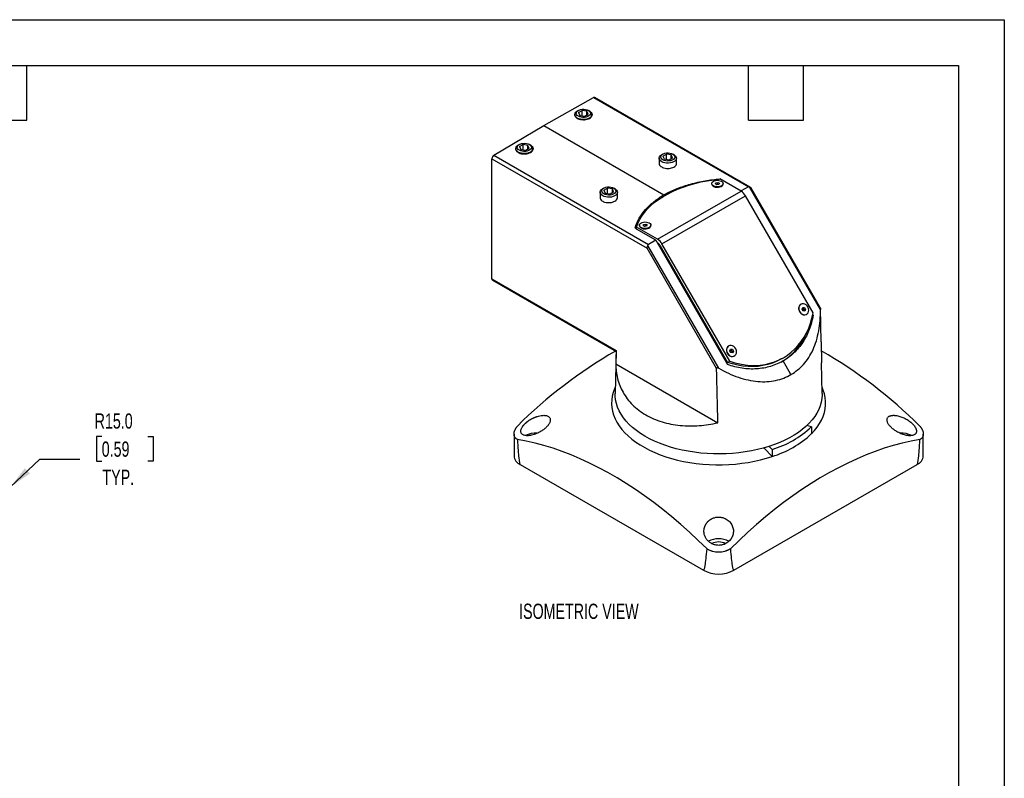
# Model space of a CAD drawing. Header units: millimetres. Extents: x 0 to 1397, y 0 to 1080.
# Tile 4 of 4: x 713 to 1397, y 552 to 1080. Entities that reach past the tile are written whole.
import ezdxf

# ---------------------------------------------------------------- set-up
doc = ezdxf.new("R2010")
doc.units = ezdxf.units.MM
doc.header["$LTSCALE"] = 5
doc.layers.add('DIMENSIONS', color=140, linetype='Continuous', lineweight=25)
doc.layers.add('TEXT', color=140, linetype='Continuous', lineweight=25)
doc.styles.add('SLDTEXTSTYLE0', font='TXT', dxfattribs={"width": 0.7})
doc.dimstyles.new('SLDDIMSTYLE4', dxfattribs={"dimtxt": 10.790039, "dimasz": 16.51, "dimexe": 0, "dimexo": 0.0625, "dimgap": 2.69751, "dimtad": 0, "dimtih": 1, "dimtoh": 1, "dimdec": 1, "dimrnd": 1e-09, "dimzin": 4, "dimdsep": 46, "dimtxsty": 'SLDTEXTSTYLE0', "dimsah": 1, "dimcen": 0, "dimadec": 0, "dimazin": 1, "dimtfac": 1, "dimtdec": 1, "dimtofl": 0, "dimtmove": 0, "dimatfit": 3, "dimfxl": 0, "dimfrac": 2, "dimtolj": 1, "dimtzin": 12, "dimarcsym": 0})

# ---------------------------------------------------------------- blocks, each defined once
blk = doc.blocks.new('_D_9')
at = {"layer": 'DIMENSIONS'}
for p, q in [((769.55, 789.61), (765.93, 789.61)), ((765.93, 789.61), (765.93, 772.47)), ((801.62, 789.61), (805.24, 789.61)), ((805.24, 789.61), (805.24, 772.47)), ((705.89, 754.3), (726.59, 773.95)), ((726.59, 773.95), (754.37, 773.95)), ((765.93, 772.47), (769.55, 772.47)), ((805.24, 772.47), (801.62, 772.47))]:
    blk.add_line(p, q, dxfattribs=at)
blk.add_solid([(705.89, 754.3), (719.61, 763.82), (716.11, 767.51)], dxfattribs=at)
at = {"layer": 'DIMENSIONS', "char_height": 10.583, "attachment_point": 1, "style": 'SLDTEXTSTYLE0'}
for s, insert in [('R15.0', (764.64, 805.67)), ('0.59', (769.55, 786.11)), ('TYP.', (770.07, 766.54))]:
    blk.add_mtext(s, dxfattribs=dict(at, insert=insert))

msp = doc.modelspace()

# ---------------------------------------------------------------- linework, layer by layer
at = {"color": 7, "linetype": 'Continuous'}
for p, q in [((0.01, 1079.51), (1397.01, 1079.51)), ((1397.01, 1079.51), (1397.01, 0.01))]:
    msp.add_line(p, q, dxfattribs=at)
for p, q in [((1076.81, 1005.99), (1111.49, 1025.31)), ((1111.49, 1025.31), (1219.07, 963.2)), ((1220.35, 963.11), (1112.46, 1025.39)), ((1098.39, 1013.5), (1098.39, 1013.39)), ((1100.91, 1016.38), (1100.15, 1015.94)), ((1101.04, 1014.89), (1103.49, 1016.3)), ((1101.04, 1014.89), (1101.94, 1012.96)), ((1106.84, 1015.79), (1103.49, 1016.3)), ((1103.49, 1012.72), (1103.49, 1016.3)), ((1105.29, 1012.44), (1107.74, 1013.85)), ((1107.74, 1013.85), (1106.84, 1015.79)), ((1106.84, 1013.34), (1106.84, 1015.79)), ((1108.63, 1015.94), (1107.87, 1016.38)), ((1110.39, 1013.25), (1110.39, 1013.5)), ((1101.94, 1012.96), (1105.29, 1012.44)), ((1042.14, 985.27), (1076.81, 1005.99)), ((1076.81, 1005.99), (1160.39, 957.74)), ((1059.89, 992.71), (1059.13, 992.27)), ((1060.03, 991.21), (1062.48, 992.63)), ((1065.83, 992.11), (1062.48, 992.63)), ((1062.48, 989.04), (1062.48, 992.63)), ((1067.62, 992.27), (1066.86, 992.71)), ((1057.38, 989.82), (1057.38, 989.57)), ((1060.03, 991.21), (1060.93, 989.28)), ((1060.93, 989.28), (1064.27, 988.76)), ((1064.27, 988.76), (1066.72, 990.18)), ((1066.72, 990.18), (1065.83, 992.11)), ((1065.83, 989.66), (1065.83, 992.11)), ((1069.38, 989.72), (1069.38, 989.82)), ((1159.6, 986.05), (1158.84, 985.62)), ((1159.73, 984.56), (1162.18, 985.97)), ((1165.53, 985.46), (1162.18, 985.97)), ((1162.18, 982.39), (1162.18, 985.97)), ((1167.32, 985.62), (1166.56, 986.05)), ((1040.75, 899.32), (1040.75, 982.84)), ((1040.75, 982.84), (1148.73, 920.5)), ((1042.14, 985.27), (1149.72, 923.17)), ((1157.08, 983.17), (1157.08, 979.51)), ((1159.73, 984.56), (1160.63, 982.63)), ((1160.63, 982.63), (1163.98, 982.11)), ((1163.98, 982.11), (1166.43, 983.53)), ((1166.43, 983.53), (1165.53, 985.46)), ((1165.53, 983.01), (1165.53, 985.46)), ((1169.08, 979.37), (1169.08, 983.17)), ((1193.56, 965.51), (1193.56, 965.27)), ((1196.16, 965.3), (1196.54, 966.1)), ((1197.18, 964.71), (1196.16, 965.3)), ((1196.54, 966.1), (1197.93, 966.32)), ((1196.54, 965.08), (1196.54, 966.1)), ((1197.93, 966.32), (1198.95, 965.73)), ((1197.93, 964.82), (1197.93, 966.32)), ((1198.08, 968.63), (1198.71, 968.64)), ((1198.08, 968.59), (1198.08, 968.63)), ((1198.95, 965.73), (1198.58, 964.92)), ((1214, 960.27), (1199.35, 968.72)), ((1200.75, 968.13), (1214.13, 960.41)), ((1200.75, 967.91), (1200.75, 968.13)), ((1201.56, 965.27), (1201.56, 965.51)), ((1116.07, 959.49), (1116.07, 955.69)), ((1118.58, 962.38), (1117.82, 961.94)), ((1118.72, 960.88), (1121.17, 962.3)), ((1118.72, 960.88), (1119.62, 958.95)), ((1119.62, 958.95), (1122.96, 958.44)), ((1124.52, 961.78), (1121.17, 962.3)), ((1121.17, 958.71), (1121.17, 962.3)), ((1122.96, 958.44), (1125.41, 959.85)), ((1125.41, 959.85), (1124.52, 961.78)), ((1124.52, 959.33), (1124.52, 961.78)), ((1126.31, 961.94), (1125.55, 962.38)), ((1128.07, 955.84), (1128.07, 959.49)), ((1156.02, 926.79), (1214, 960.27)), ((1198.58, 964.92), (1197.18, 964.71)), ((1219.07, 963.2), (1214.13, 960.41)), ((1214.33, 960.06), (1214.13, 960.41)), ((1269.17, 878), (1219.94, 963.27)), ((1269.16, 878.84), (1220.71, 962.76)), ((1159.02, 923.63), (1217, 957.1)), ((1264.1, 875.51), (1217, 957.1)), ((1140.53, 934.87), (1140.53, 935.4)), ((1154.73, 926.12), (1141.36, 933.84)), ((1141.37, 933.93), (1141.37, 935.25)), ((1156.02, 926.79), (1141.37, 935.25)), ((1143.35, 936.53), (1143.35, 936.29)), ((1145.96, 936.32), (1146.33, 937.12)), ((1146.98, 935.73), (1145.96, 936.32)), ((1146.33, 937.12), (1147.73, 937.34)), ((1146.33, 936.1), (1146.33, 937.12)), ((1148.37, 935.94), (1146.98, 935.73)), ((1147.73, 937.34), (1148.75, 936.75)), ((1147.73, 935.84), (1147.73, 937.34)), ((1148.75, 936.75), (1148.37, 935.94)), ((1151.35, 936.29), (1151.35, 936.53)), ((1154.73, 926.12), (1149.72, 923.17)), ((1154.73, 926.12), (1204.66, 839.65)), ((1155.63, 924.57), (1156.02, 924.35)), ((1197.04, 836.82), (1148.73, 920.5)), ((1198.44, 837.17), (1149.21, 922.44)), ((1157.52, 922.76), (1204.62, 841.18)), ((1206.12, 842.04), (1159.02, 923.63)), ((1040.75, 899.32), (1127.1, 849.47)), ((1041.17, 898.4), (1127.07, 848.81)), ((1255.62, 881.57), (1255.47, 881.49)), ((1256.38, 878.22), (1256.9, 879.36)), ((1257.1, 876.97), (1256.38, 878.22)), ((1256.62, 878.76), (1257.21, 878.71)), ((1256.9, 879.36), (1258.14, 879.24)), ((1258.34, 876.86), (1257.1, 876.97)), ((1257.21, 878.71), (1258.14, 879.24)), ((1257.21, 878.71), (1257.94, 877.46)), ((1257.94, 877.46), (1257.69, 876.92)), ((1257.94, 877.46), (1258.87, 877.99)), ((1258.14, 879.24), (1258.87, 877.99)), ((1258.87, 877.99), (1258.34, 876.86)), ((1269.66, 855.33), (1269.16, 878.77)), ((1259.47, 874.56), (1259.62, 874.64)), ((1263.76, 873.76), (1264.06, 873.94)), ((1264.06, 873.94), (1263.86, 874.27)), ((1127.07, 848.97), (1126.44, 819.53)), ((1205.42, 852.59), (1205.27, 852.5)), ((1206.17, 849.24), (1206.69, 850.38)), ((1206.89, 847.99), (1206.17, 849.24)), ((1206.42, 849.78), (1207.01, 849.72)), ((1206.69, 850.38), (1207.94, 850.26)), ((1207.01, 849.72), (1207.94, 850.26)), ((1207.01, 849.72), (1207.73, 848.47)), ((1207.73, 848.47), (1208.66, 849.01)), ((1207.94, 850.26), (1208.66, 849.01)), ((1208.66, 849.01), (1208.14, 847.88)), ((1269.66, 855.34), (1269.98, 840.73)), ((1204.62, 841.18), (1206.12, 842.04)), ((1208.14, 847.88), (1206.89, 847.99)), ((1207.73, 848.47), (1207.48, 847.94)), ((1209.27, 845.57), (1209.42, 845.66)), ((1241.9, 843.56), (1243.4, 844.43)), ((1248.7, 832.8), (1243.3, 842.15)), ((1126.89, 840.05), (1197.85, 799.09)), ((1269.98, 840.73), (1269.96, 840.84)), ((1270.43, 819.53), (1269.97, 840.84)), ((1262.86, 796.29), (1259.83, 797.3)), ((1262.86, 796.29), (1262.86, 791.39)), ((1056.16, 791.24), (1056.16, 776.14)), ((1340.71, 776.14), (1340.71, 791.24)), ((1229.97, 781.65), (1229.97, 781.41)), ((1229.97, 781.41), (1235.68, 775.7)), ((1233.55, 782.73), (1235.68, 780.6)), ((1235.68, 780.6), (1235.68, 775.7)), ((1235.68, 775.7), (1235.68, 775.7)), ((1060.55, 770.02), (1187.83, 696.55)), ((1209.04, 696.55), (1336.32, 770.02))]:
    msp.add_line(p, q)
at = {"flags": 128}
for points in [[(1100.15, 1011.05), (1099.33, 1011.63), (1098.76, 1012.3), (1098.45, 1013.03), (1098.41, 1013.78), (1098.65, 1014.51), (1099.17, 1015.2), (1099.92, 1015.81), (1100.15, 1015.94)], [(1100.91, 1012.36), (1100.17, 1012.9), (1099.69, 1013.53), (1099.47, 1014.2), (1099.54, 1014.88), (1099.9, 1015.54), (1100.51, 1016.13), (1101.35, 1016.61), (1102.37, 1016.97), (1103.5, 1017.17), (1104.69, 1017.21), (1105.86, 1017.09), (1106.94, 1016.81), (1107.87, 1016.38), (1108.61, 1015.84), (1109.09, 1015.22), (1109.31, 1014.54), (1109.24, 1013.86), (1108.88, 1013.2), (1108.27, 1012.62), (1107.43, 1012.13), (1106.41, 1011.78), (1105.28, 1011.57), (1104.09, 1011.53), (1102.92, 1011.66), (1101.84, 1011.94), (1100.91, 1012.36)], [(1108.63, 1015.94), (1109.07, 1015.67), (1109.77, 1015.03), (1110.21, 1014.33), (1110.39, 1013.59), (1110.28, 1012.84), (1109.9, 1012.13), (1109.26, 1011.47), (1108.4, 1010.92), (1107.34, 1010.48), (1106.15, 1010.18), (1104.88, 1010.04), (1103.58, 1010.06), (1102.32, 1010.24), (1101.16, 1010.58), (1100.15, 1011.05)], [(1059.89, 988.69), (1059.16, 989.22), (1058.67, 989.85), (1058.46, 990.52), (1058.53, 991.21), (1058.89, 991.86), (1059.5, 992.45), (1060.34, 992.93), (1061.36, 993.29), (1062.49, 993.49), (1063.68, 993.53), (1064.84, 993.41), (1065.93, 993.13), (1066.86, 992.71), (1067.59, 992.17), (1068.08, 991.54), (1068.3, 990.87), (1068.22, 990.18), (1067.87, 989.53), (1067.26, 988.94), (1066.42, 988.46), (1065.4, 988.1), (1064.27, 987.9), (1063.08, 987.86), (1061.91, 987.98), (1060.83, 988.26), (1059.89, 988.69)], [(1059.14, 987.37), (1058.32, 987.95), (1057.75, 988.63), (1057.43, 989.35), (1057.4, 990.1), (1057.64, 990.84), (1058.16, 991.52), (1058.91, 992.13), (1059.13, 992.27)], [(1067.62, 992.27), (1068.05, 991.99), (1068.75, 991.36), (1069.2, 990.66), (1069.38, 989.91), (1069.27, 989.17), (1068.89, 988.45), (1068.25, 987.8), (1067.38, 987.24), (1066.33, 986.8), (1065.14, 986.51), (1063.87, 986.37), (1062.57, 986.39), (1061.31, 986.57), (1060.15, 986.9), (1059.14, 987.37)], [(1159.6, 982.03), (1158.86, 982.57), (1158.38, 983.2), (1158.16, 983.87), (1158.23, 984.56), (1158.59, 985.21), (1159.2, 985.8), (1160.04, 986.28), (1161.06, 986.64), (1162.19, 986.84), (1163.38, 986.88), (1164.55, 986.76), (1165.63, 986.48), (1166.56, 986.05), (1167.3, 985.51), (1167.78, 984.89), (1168, 984.21), (1167.93, 983.53), (1167.57, 982.88), (1166.96, 982.29), (1166.12, 981.8), (1165.1, 981.45), (1163.97, 981.25), (1162.78, 981.2), (1161.61, 981.33), (1160.53, 981.61), (1159.6, 982.03)], [(1158.84, 980.72), (1158.02, 981.3), (1157.45, 981.97), (1157.14, 982.7), (1157.1, 983.45), (1157.34, 984.18), (1157.86, 984.87), (1158.61, 985.48), (1158.84, 985.62)], [(1167.32, 985.62), (1167.76, 985.34), (1168.46, 984.71), (1168.9, 984), (1169.08, 983.26), (1168.97, 982.51), (1168.59, 981.8), (1167.95, 981.15), (1167.09, 980.59), (1166.03, 980.15), (1164.84, 979.86), (1163.57, 979.71), (1162.27, 979.73), (1161.01, 979.92), (1159.85, 980.25), (1158.84, 980.72)], [(1141.37, 935.25), (1142.29, 937.85), (1143.5, 940.41), (1145, 942.93), (1146.78, 945.37), (1148.83, 947.75), (1151.14, 950.05), (1153.7, 952.25), (1156.51, 954.36), (1159.54, 956.35), (1162.79, 958.23), (1166.25, 959.98), (1169.9, 961.6), (1173.72, 963.08), (1177.69, 964.42), (1181.81, 965.6), (1186.06, 966.63), (1190.41, 967.49), (1194.84, 968.19), (1199.35, 968.72)], [(1193.56, 965.27), (1193.58, 965.03), (1193.84, 964.42), (1194.37, 963.87), (1195.14, 963.43), (1196.09, 963.12), (1197.15, 962.97), (1198.24, 962.99), (1199.27, 963.18), (1200.19, 963.53), (1200.9, 964), (1201.37, 964.57), (1201.55, 965.19), (1201.56, 965.27)], [(1200.39, 967.15), (1201.04, 966.65), (1201.44, 966.06), (1201.55, 965.43), (1201.37, 964.81), (1200.9, 964.25), (1200.19, 963.77), (1199.27, 963.43), (1198.24, 963.24), (1197.15, 963.22), (1196.09, 963.37), (1195.14, 963.67), (1194.37, 964.12), (1193.84, 964.67), (1193.58, 965.28), (1193.61, 965.91), (1193.94, 966.51), (1194.54, 967.03), (1195.36, 967.44), (1196.35, 967.71), (1197.42, 967.82), (1198.5, 967.76), (1199.52, 967.53), (1200.39, 967.15)], [(1117.83, 957.04), (1117.01, 957.63), (1116.44, 958.3), (1116.12, 959.02), (1116.09, 959.77), (1116.33, 960.51), (1116.85, 961.2), (1117.6, 961.8), (1117.82, 961.94)], [(1118.58, 958.36), (1117.85, 958.9), (1117.36, 959.52), (1117.15, 960.2), (1117.22, 960.88), (1117.58, 961.53), (1118.19, 962.12), (1119.03, 962.61), (1120.05, 962.96), (1121.18, 963.16), (1122.37, 963.21), (1123.53, 963.08), (1124.62, 962.8), (1125.55, 962.38), (1126.28, 961.84), (1126.77, 961.21), (1126.99, 960.54), (1126.91, 959.85), (1126.56, 959.2), (1125.95, 958.61), (1125.11, 958.13), (1124.09, 957.77), (1122.96, 957.57), (1121.77, 957.53), (1120.6, 957.65), (1119.52, 957.93), (1118.58, 958.36)], [(1126.31, 961.94), (1126.74, 961.66), (1127.44, 961.03), (1127.89, 960.33), (1128.07, 959.58), (1127.96, 958.84), (1127.58, 958.12), (1126.94, 957.47), (1126.07, 956.91), (1125.02, 956.48), (1123.83, 956.18), (1122.56, 956.04), (1121.26, 956.06), (1120, 956.24), (1118.84, 956.57), (1117.83, 957.04)], [(1150.18, 938.16), (1150.84, 937.66), (1151.24, 937.08), (1151.35, 936.45), (1151.16, 935.83), (1150.7, 935.26), (1149.98, 934.79), (1149.07, 934.45), (1148.03, 934.26), (1146.94, 934.23), (1145.88, 934.38), (1144.94, 934.69), (1144.16, 935.14), (1143.63, 935.68), (1143.37, 936.29), (1143.41, 936.92), (1143.74, 937.52), (1144.34, 938.05), (1145.16, 938.46), (1146.14, 938.73), (1147.22, 938.84), (1148.3, 938.77), (1149.31, 938.54), (1150.18, 938.16)], [(1142.07, 937.32), (1141.51, 936.1), (1140.78, 934.28)], [(1143.35, 936.29), (1143.37, 936.05), (1143.63, 935.44), (1144.16, 934.89), (1144.94, 934.45), (1145.88, 934.14), (1146.94, 933.99), (1148.03, 934.01), (1149.07, 934.2), (1149.98, 934.55), (1150.7, 935.02), (1151.16, 935.59), (1151.35, 936.21), (1151.35, 936.29)], [(1255.47, 881.49), (1254.78, 880.92), (1254.29, 880.13), (1254.04, 879.19), (1254.04, 878.17), (1254.29, 877.13), (1254.79, 876.16), (1255.48, 875.32), (1256.31, 874.69), (1257.24, 874.3), (1258.18, 874.19), (1259.07, 874.37), (1259.47, 874.56)], [(1255.62, 881.57), (1254.93, 881), (1254.44, 880.22), (1254.19, 879.28), (1254.19, 878.25), (1254.44, 877.21), (1254.94, 876.24), (1255.63, 875.41), (1256.46, 874.78), (1257.39, 874.39), (1258.33, 874.28), (1259.22, 874.45), (1259.99, 874.9), (1260.58, 875.58), (1260.96, 876.45), (1261.09, 877.44), (1260.96, 878.49), (1260.58, 879.5), (1259.98, 880.41), (1259.21, 881.15), (1258.32, 881.67), (1257.38, 881.92), (1256.46, 881.88), (1255.62, 881.57)], [(1206.12, 842.04), (1209.66, 840.9), (1213.23, 840.03), (1216.79, 839.43), (1220.35, 839.1), (1223.87, 839.05), (1227.34, 839.27), (1230.75, 839.77), (1234.08, 840.53), (1237.3, 841.57), (1240.41, 842.87), (1243.4, 844.43), (1246.24, 846.23), (1248.92, 848.28), (1251.43, 850.55), (1253.76, 853.05), (1255.89, 855.75), (1257.82, 858.65), (1259.54, 861.72), (1261.03, 864.96), (1262.29, 868.35), (1263.32, 871.88), (1264.1, 875.51)], [(1127.1, 849.47), (1126.99, 844.2), (1126.89, 840.05)], [(1205.27, 852.5), (1204.58, 851.93), (1204.09, 851.15), (1203.83, 850.21), (1203.83, 849.18), (1204.09, 848.14), (1204.58, 847.17), (1205.27, 846.34), (1206.11, 845.71), (1207.03, 845.32), (1207.97, 845.21), (1208.86, 845.38), (1209.27, 845.57)], [(1205.42, 852.59), (1204.73, 852.02), (1204.24, 851.24), (1203.98, 850.3), (1203.98, 849.27), (1204.24, 848.23), (1204.73, 847.26), (1205.42, 846.43), (1206.26, 845.79), (1207.18, 845.41), (1208.12, 845.3), (1209.01, 845.47), (1209.78, 845.92), (1210.38, 846.6), (1210.75, 847.47), (1210.88, 848.46), (1210.75, 849.5), (1210.37, 850.52), (1209.78, 851.43), (1209.01, 852.17), (1208.12, 852.68), (1207.18, 852.93), (1206.25, 852.9), (1205.42, 852.59)], [(1241.9, 843.56), (1241.9, 843.56), (1238.91, 842), (1235.8, 840.7), (1232.57, 839.67), (1229.25, 838.9), (1225.84, 838.4), (1222.37, 838.18), (1218.85, 838.23), (1215.29, 838.56), (1211.73, 839.16), (1208.16, 840.04), (1204.62, 841.18)], [(1126.54, 823.96), (1126.05, 822.84), (1125.13, 820.26), (1124.48, 817.66), (1124.12, 815.04), (1124.03, 812.4), (1124.22, 809.77), (1124.69, 807.16), (1125.44, 804.56), (1126.46, 801.99), (1127.75, 799.47), (1129.3, 797), (1131.12, 794.58), (1133.19, 792.23), (1135.5, 789.97), (1138.05, 787.78), (1140.83, 785.7), (1143.82, 783.71), (1147.02, 781.84), (1150.41, 780.08), (1153.98, 778.44), (1157.72, 776.93), (1161.61, 775.56), (1165.64, 774.33), (1169.8, 773.24), (1174.06, 772.3), (1178.41, 771.52), (1182.83, 770.89), (1187.32, 770.41), (1191.85, 770.1), (1196.4, 769.95), (1200.96, 769.96), (1205.51, 770.13), (1210.03, 770.46), (1214.51, 770.95), (1218.93, 771.59), (1223.27, 772.4), (1227.52, 773.35), (1231.66, 774.45), (1235.68, 775.7)], [(1262.86, 791.39), (1265.02, 793.71), (1266.93, 796.1), (1268.58, 798.55), (1269.97, 801.06), (1271.09, 803.61), (1271.94, 806.19), (1272.51, 808.81), (1272.8, 811.43), (1272.82, 814.06), (1272.56, 816.69), (1272.01, 819.31), (1271.19, 821.9), (1270.34, 823.96)], [(1270.43, 819.53), (1270.43, 818.55), (1270.24, 815.97), (1269.78, 813.41), (1269.04, 810.88), (1268.03, 808.37), (1266.76, 805.9), (1265.22, 803.49), (1263.43, 801.13), (1261.39, 798.84), (1259.11, 796.63), (1256.59, 794.51), (1253.85, 792.48), (1250.9, 790.55), (1247.75, 788.73), (1244.41, 787.02), (1240.89, 785.44), (1237.21, 783.99), (1233.38, 782.67), (1229.41, 781.49), (1225.33, 780.46), (1221.15, 779.57), (1216.87, 778.83), (1212.53, 778.25), (1208.13, 777.83), (1203.7, 777.56), (1199.25, 777.45), (1194.79, 777.5), (1190.35, 777.71), (1185.93, 778.08), (1181.57, 778.61), (1177.27, 779.29), (1173.05, 780.12), (1168.93, 781.1), (1164.92, 782.23), (1161.04, 783.49), (1157.3, 784.9), (1153.73, 786.43), (1150.32, 788.09), (1147.1, 789.87), (1144.07, 791.76), (1141.25, 793.76), (1138.65, 795.85), (1136.29, 798.03), (1134.15, 800.29), (1132.27, 802.62), (1130.64, 805.02), (1129.27, 807.47), (1128.16, 809.96), (1127.33, 812.49), (1126.77, 815.04), (1126.48, 817.61), (1126.44, 819.53)], [(1190.33, 711.42), (1184.3, 717.29), (1178.2, 722.97), (1172.04, 728.45), (1165.83, 733.72), (1159.58, 738.78), (1153.28, 743.63), (1146.95, 748.26), (1140.6, 752.65), (1134.22, 756.82), (1127.83, 760.76), (1121.43, 764.45), (1115.03, 767.9), (1108.64, 771.1), (1102.26, 774.06), (1095.9, 776.76), (1089.57, 779.2), (1083.27, 781.38), (1077.01, 783.31), (1070.8, 784.97), (1064.64, 786.37), (1058.54, 787.5)], [(1338.33, 787.5), (1332.23, 786.37), (1326.07, 784.97), (1319.86, 783.31), (1313.6, 781.38), (1307.3, 779.2), (1300.97, 776.76), (1294.61, 774.06), (1288.23, 771.1), (1281.84, 767.9), (1275.44, 764.45), (1269.04, 760.76), (1262.65, 756.82), (1256.28, 752.65), (1249.92, 748.26), (1243.59, 743.63), (1237.29, 738.78), (1231.04, 733.72), (1224.83, 728.45), (1218.67, 722.97), (1212.58, 717.29), (1206.55, 711.42)]]:
    msp.add_lwpolyline(points, dxfattribs=at)
for centre, radius, start, end in [((1112.05, 1024.49), 0.99, 65.36022, 124.60414), ((1043.83, 982.7), 3.08, 123.22971, 177.34769), ((1209.42, 952.92), 8.66, 28.85561, 58.04533), ((1151.44, 919.45), 8.66, 28.85561, 58.04533), ((1153.72, 920.67), 4.33, 28.85561, 58.04533), ((1041.73, 899.21), 0.988, 173.76303, 234.92479), ((1220.15, 878), 42.62, 300.53866, 337.63062), ((1292.93, 561.24), 332.35, 120.01184, 134.84984), ((1101.41, 557.9), 336.5, 45.24543, 59.9741), ((1215.38, 847.14), 69.57, 286.96357, 313.03105), ((1071.02, 776.41), 15.45, 85.75984, 116.20014), ((1215.38, 842.24), 69.57, 286.96357, 313.03105), ((1325.9, 776.66), 15.21, 63.77762, 94.47433), ((1063.6, 776.85), 7.47, 185.38826, 245.93188), ((1333.27, 776.85), 7.47, 294.06812, 354.61174), ((1198.44, 702.79), 15.64, 63.00643, 117.22768), ((1198.43, 706.46), 9.8, 61.35143, 118.55589), ((1198.44, 716.91), 22.96, 242.49143, 297.50857)]:
    msp.add_arc(centre, radius, start, end)
for points, knots in [([(1098.45, 1013.39), (1098.44, 1013.23), (1098.4, 1012.66), (1098.98, 1011.8), (1100.09, 1010.94), (1101.59, 1010.28), (1103.38, 1009.93), (1105.31, 1009.91), (1107.1, 1010.2), (1108.72, 1010.84), (1109.84, 1011.74), (1110.38, 1012.6), (1110.34, 1013.11), (1110.33, 1013.27)], [0, 0, 0, 0, 0.045206, 0.159565, 0.249971, 0.340377, 0.454735, 0.545148, 0.644861, 0.749971, 0.855081, 0.954794, 1, 1, 1, 1]), ([(1057.44, 989.6), (1057.43, 989.43), (1057.39, 988.84), (1057.95, 987.94), (1058.77, 987.37), (1059.14, 987.12)], [0, 0, 0, 0, 0.180846, 0.638334, 1, 1, 1, 1]), ([(1059.14, 987.12), (1059.57, 986.91), (1060.55, 986.43), (1062.37, 986.11), (1064.3, 986.13), (1066.09, 986.47), (1067.7, 987.16), (1068.83, 988.12), (1069.37, 989.02), (1069.33, 989.55), (1069.32, 989.72)], [0, 0, 0, 0, 0.120536, 0.273009, 0.393554, 0.526499, 0.666641, 0.806782, 0.939727, 1, 1, 1, 1]), ([(1157.14, 979.51), (1157.13, 979.35), (1157.09, 978.78), (1157.67, 977.92), (1158.78, 977.06), (1160.28, 976.4), (1162.07, 976.05), (1164, 976.03), (1165.79, 976.32), (1167.41, 976.96), (1168.53, 977.86), (1169.07, 978.71), (1169.03, 979.23), (1169.02, 979.39)], [0, 0, 0, 0, 0.045206, 0.159565, 0.249971, 0.340377, 0.454735, 0.545148, 0.644861, 0.749971, 0.855081, 0.954794, 1, 1, 1, 1]), ([(1160.39, 957.74), (1162.9, 959.14), (1165.63, 960.45), (1171.44, 962.82), (1174.52, 963.89), (1180.95, 965.74), (1184.29, 966.53), (1191.11, 967.81), (1194.59, 968.29), (1198.08, 968.63)], [0, 0, 0, 0, 0.25, 0.25, 0.5, 0.5, 0.75, 0.75, 1, 1, 1, 1]), ([(1199.68, 968.53), (1199.68, 968.53), (1200.1, 968.47), (1200.43, 968.3), (1200.75, 968.13)], [0, 0, 0, 0, 0.005531, 1, 1, 1, 1]), ([(1219.94, 963.27), (1219.78, 963.32), (1219.62, 963.33), (1219.33, 963.31), (1219.19, 963.27), (1219.07, 963.2)], [0, 0, 0, 0, 0.5, 0.5, 1, 1, 1, 1]), ([(1219.94, 963.27), (1220.08, 963.23), (1220.36, 963.13), (1220.61, 962.95), (1220.68, 962.79), (1220.7, 962.75)], [0, 0, 0, 0, 0.395892, 0.842415, 1, 1, 1, 1]), ([(1116.13, 955.72), (1116.12, 955.55), (1116.08, 954.96), (1116.64, 954.06), (1117.46, 953.49), (1117.83, 953.24)], [0, 0, 0, 0, 0.180846, 0.638334, 1, 1, 1, 1]), ([(1117.83, 953.24), (1118.26, 953.03), (1119.24, 952.55), (1121.06, 952.23), (1122.99, 952.25), (1124.78, 952.59), (1126.39, 953.28), (1127.52, 954.24), (1128.06, 955.13), (1128.02, 955.67), (1128.01, 955.84)], [0, 0, 0, 0, 0.120536, 0.273009, 0.393554, 0.526499, 0.666641, 0.806782, 0.939727, 1, 1, 1, 1]), ([(1140.53, 935.4), (1141.18, 937.46), (1142.1, 939.51), (1144.47, 943.54), (1145.92, 945.52), (1149.3, 949.33), (1151.24, 951.16), (1155.53, 954.62), (1157.88, 956.24), (1160.39, 957.74)], [0, 0, 0, 0, 0.25, 0.25, 0.5, 0.5, 0.75, 0.75, 1, 1, 1, 1]), ([(1141.36, 933.84), (1141.19, 933.94), (1141.04, 934.05), (1140.79, 934.29), (1140.69, 934.42), (1140.54, 934.7), (1140.5, 934.84), (1140.47, 935.13), (1140.49, 935.27), (1140.53, 935.4)], [0, 0, 0, 0, 0.25, 0.25, 0.5, 0.5, 0.75, 0.75, 1, 1, 1, 1]), ([(1148.73, 920.5), (1148.73, 920.54), (1148.73, 920.61), (1148.74, 920.71), (1148.75, 920.81), (1148.76, 920.89), (1148.79, 921.02), (1148.83, 921.21), (1148.9, 921.47), (1148.98, 921.73), (1149.07, 921.98), (1149.15, 922.22), (1149.19, 922.37), (1149.21, 922.44)], [0, 0, 0, 0, 0.063381, 0.120056, 0.170028, 0.213295, 0.249858, 0.382482, 0.50117, 0.637581, 0.765603, 0.886075, 1, 1, 1, 1]), ([(1149.72, 923.17), (1149.6, 923.1), (1149.49, 923), (1149.32, 922.75), (1149.25, 922.6), (1149.21, 922.44)], [0, 0, 0, 0, 0.5, 0.5, 1, 1, 1, 1]), ([(1248.7, 832.8), (1250.3, 833.67), (1251.84, 834.69), (1254.76, 837.02), (1256.14, 838.32), (1258.73, 841.21), (1259.93, 842.8), (1262.13, 846.23), (1263.13, 848.07), (1264.91, 851.99), (1265.68, 854.07), (1267.01, 858.42), (1267.55, 860.7), (1268.84, 867.77), (1269.23, 872.81), (1269.17, 878)], [0, 0, 0, 0, 0.125, 0.125, 0.25, 0.25, 0.375, 0.375, 0.5, 0.5, 0.625, 0.625, 0.75, 0.75, 1, 1, 1, 1]), ([(1269.16, 878.84), (1269.16, 878.84), (1269.16, 878.84), (1269.16, 878.82), (1269.16, 878.76), (1269.17, 878.64), (1269.17, 878.38), (1269.17, 878.15), (1269.17, 878)], [0, 0, 0, 0, 0.023726, 0.118519, 0.217506, 0.394525, 0.599784, 1, 1, 1, 1]), ([(1264.06, 873.94), (1263.49, 870.56), (1262.62, 867.23), (1260.22, 860.9), (1258.71, 857.9), (1255.12, 852.4), (1253.04, 849.9), (1248.45, 845.54), (1245.94, 843.67), (1243.3, 842.15)], [0, 0, 0, 0, 0.25, 0.25, 0.5, 0.5, 0.75, 0.75, 1, 1, 1, 1]), ([(1127.1, 849.47), (1127.1, 849.35), (1127.09, 849.12), (1127.08, 848.92), (1127.08, 848.82), (1127.07, 848.82), (1127.07, 848.82)], [0, 0, 0, 0, 0.261826, 0.537302, 0.79995, 1, 1, 1, 1]), ([(1243.3, 842.15), (1240.59, 840.59), (1237.66, 839.31), (1231.45, 837.44), (1228.18, 836.85), (1221.49, 836.42), (1218.07, 836.57), (1211.28, 837.6), (1207.91, 838.47), (1204.66, 839.65)], [0, 0, 0, 0, 0.25, 0.25, 0.5, 0.5, 0.75, 0.75, 1, 1, 1, 1]), ([(1126.89, 840.05), (1126.91, 836.72), (1127.29, 833.34), (1128.94, 826.69), (1130.21, 823.43), (1133.68, 817.23), (1135.89, 814.3), (1139.87, 810.33), (1141.3, 809.08), (1144.38, 806.74), (1146.02, 805.65), (1149.48, 803.65), (1151.3, 802.74), (1155.08, 801.12), (1157.05, 800.41), (1163.12, 798.58), (1167.4, 797.76), (1176.12, 796.92), (1180.56, 796.9), (1189.34, 797.52), (1193.67, 798.18), (1197.85, 799.09)], [0, 0, 0, 0, 0.125, 0.125, 0.25, 0.25, 0.375, 0.375, 0.4375, 0.4375, 0.5, 0.5, 0.5625, 0.5625, 0.625, 0.625, 0.75, 0.75, 0.875, 0.875, 1, 1, 1, 1]), ([(1198.44, 837.17), (1198.4, 837.19), (1198.33, 837.23), (1198.22, 837.28), (1198.11, 837.32), (1197.97, 837.38), (1197.78, 837.42), (1197.54, 837.44), (1197.35, 837.39), (1197.22, 837.31), (1197.14, 837.22), (1197.08, 837.11), (1197.05, 836.97), (1197.04, 836.88), (1197.04, 836.82)], [0, 0, 0, 0, 0.067841, 0.132539, 0.194312, 0.253409, 0.383017, 0.494903, 0.61658, 0.679296, 0.744201, 0.821067, 0.905377, 1, 1, 1, 1]), ([(1198.44, 837.17), (1202.96, 834.55), (1207.58, 832.41), (1214.45, 830.04), (1216.73, 829.4), (1221.24, 828.41), (1223.46, 828.07), (1227.82, 827.69), (1229.95, 827.65), (1234.1, 827.89), (1236.12, 828.16), (1239.99, 829), (1241.85, 829.57), (1245.41, 830.98), (1247.1, 831.83), (1248.7, 832.8)], [0, 0, 0, 0, 0.25, 0.25, 0.375, 0.375, 0.5, 0.5, 0.625, 0.625, 0.75, 0.75, 0.875, 0.875, 1, 1, 1, 1]), ([(1068.99, 802.19), (1069.09, 802.24), (1069.3, 802.35), (1069.61, 802.5), (1069.92, 802.64), (1070.23, 802.78), (1070.54, 802.91), (1070.85, 803.04), (1071.16, 803.16), (1071.47, 803.28), (1071.78, 803.39), (1072.09, 803.49), (1072.89, 803.75), (1074.16, 804.08), (1075.64, 804.29), (1076.84, 804.35), (1077.8, 804.29), (1078.82, 804.12), (1079.83, 803.75), (1080.7, 803.11), (1081.25, 802.27), (1081.43, 801.35), (1081.36, 800.48), (1081.15, 799.67), (1080.78, 798.84), (1080.27, 797.98), (1079.62, 797.11), (1078.86, 796.27), (1078.01, 795.45), (1077.08, 794.67), (1076.07, 793.92), (1074.99, 793.21), (1073.86, 792.56), (1072.52, 791.89), (1070.97, 791.24), (1069.24, 790.68), (1067.53, 790.29), (1065.91, 790.12), (1064.45, 790.16), (1063.32, 790.39), (1062.48, 790.74), (1061.87, 791.14), (1061.4, 791.63), (1061.08, 792.21), (1060.92, 792.87), (1060.91, 793.6), (1061.05, 794.39), (1061.35, 795.22), (1061.73, 795.93), (1062.09, 796.51), (1062.4, 796.94), (1062.73, 797.36), (1063.1, 797.79), (1063.49, 798.22), (1063.77, 798.5), (1063.92, 798.64)], [0, 0, 0, 0, 0.005716, 0.011399, 0.017052, 0.022681, 0.028289, 0.033882, 0.039463, 0.045037, 0.050608, 0.056181, 0.061759, 0.094077, 0.12534, 0.146577, 0.167197, 0.187478, 0.219201, 0.250146, 0.281388, 0.312429, 0.333015, 0.353554, 0.374511, 0.395137, 0.415976, 0.437418, 0.457606, 0.478152, 0.499337, 0.520161, 0.541314, 0.563049, 0.593607, 0.624684, 0.656631, 0.688428, 0.719634, 0.750093, 0.771591, 0.792515, 0.813172, 0.834074, 0.85456, 0.874946, 0.895862, 0.916624, 0.937557, 0.947907, 0.958232, 0.968569, 0.978952, 0.989417, 1, 1, 1, 1]), ([(1063.92, 798.64), (1063.99, 798.71), (1064.15, 798.86), (1064.39, 799.08), (1064.63, 799.29), (1064.89, 799.51), (1065.14, 799.72), (1065.41, 799.93), (1065.68, 800.14), (1065.96, 800.34), (1066.32, 800.6), (1066.77, 800.91), (1067.31, 801.25), (1067.86, 801.58), (1068.42, 801.9), (1068.8, 802.09), (1068.99, 802.19)], [0, 0, 0, 0, 0.054046, 0.108172, 0.162427, 0.21686, 0.271519, 0.326454, 0.38171, 0.437334, 0.493371, 0.594737, 0.695796, 0.796836, 0.898145, 1, 1, 1, 1]), ([(1335.95, 793.29), (1335.95, 793.23), (1335.95, 793.11), (1335.94, 792.94), (1335.92, 792.77), (1335.88, 792.61), (1335.84, 792.45), (1335.79, 792.29), (1335.74, 792.14), (1335.67, 792), (1335.59, 791.86), (1335.51, 791.72), (1335.41, 791.59), (1335.31, 791.47), (1335.2, 791.35), (1335.07, 791.23), (1334.94, 791.12), (1334.8, 791.02), (1334.51, 790.82), (1334, 790.56), (1333.21, 790.31), (1332.31, 790.17), (1331.21, 790.12), (1329.88, 790.22), (1328.34, 790.5), (1326.75, 790.95), (1325.15, 791.54), (1323.57, 792.26), (1322.16, 793.04), (1320.93, 793.83), (1319.88, 794.6), (1318.91, 795.4), (1318.02, 796.25), (1317.24, 797.12), (1316.58, 798.01), (1316.06, 798.89), (1315.66, 799.84), (1315.44, 800.83), (1315.49, 801.82), (1315.82, 802.6), (1316.31, 803.2), (1316.81, 803.57), (1317.27, 803.81), (1317.65, 803.96), (1318.04, 804.09), (1318.33, 804.15), (1318.47, 804.18)], [0, 0, 0, 0, 0.00741, 0.014781, 0.022119, 0.02943, 0.036721, 0.043999, 0.05127, 0.058541, 0.06582, 0.073112, 0.080425, 0.087765, 0.09514, 0.102555, 0.110017, 0.117533, 0.125109, 0.155857, 0.186467, 0.217362, 0.248954, 0.291323, 0.333342, 0.375924, 0.418163, 0.459433, 0.500582, 0.532434, 0.564183, 0.59525, 0.625471, 0.65788, 0.68923, 0.720158, 0.751339, 0.792654, 0.833188, 0.874711, 0.906149, 0.938037, 0.953541, 0.968992, 0.984457, 1, 1, 1, 1]), ([(1318.47, 804.18), (1318.54, 804.2), (1318.69, 804.22), (1318.9, 804.25), (1319.13, 804.28), (1319.36, 804.3), (1319.59, 804.32), (1319.84, 804.33), (1320.08, 804.33), (1320.34, 804.33), (1320.6, 804.32), (1321.21, 804.28), (1322.22, 804.16), (1323.64, 803.85), (1325.09, 803.41), (1326.54, 802.84), (1327.98, 802.16), (1329.4, 801.37), (1330.75, 800.48), (1332, 799.52), (1333.12, 798.51), (1334.1, 797.45), (1334.91, 796.36), (1335.38, 795.51), (1335.62, 794.93), (1335.74, 794.58), (1335.84, 794.24), (1335.9, 793.92), (1335.95, 793.6), (1335.95, 793.39), (1335.95, 793.29)], [0, 0, 0, 0, 0.012158, 0.024349, 0.036581, 0.048867, 0.061217, 0.073641, 0.086149, 0.098752, 0.111459, 0.124279, 0.187117, 0.251692, 0.313111, 0.374662, 0.437855, 0.500943, 0.563976, 0.627532, 0.688962, 0.749975, 0.813925, 0.876219, 0.89722, 0.918001, 0.938615, 0.959116, 0.979559, 1, 1, 1, 1]), ([(1058.54, 787.5), (1058.47, 787.53), (1058.34, 787.6), (1058.16, 787.71), (1057.98, 787.82), (1057.81, 787.94), (1057.65, 788.06), (1057.5, 788.19), (1057.35, 788.32), (1057.22, 788.46), (1057.09, 788.6), (1056.97, 788.74), (1056.86, 788.89), (1056.59, 789.31), (1056.26, 790.05), (1056.11, 791.22), (1056.26, 792.52), (1056.61, 793.59), (1056.97, 794.38), (1057.22, 794.86), (1057.49, 795.35), (1057.81, 795.85), (1058.15, 796.35), (1058.41, 796.69), (1058.54, 796.86)], [0, 0, 0, 0, 0.021776, 0.04342, 0.064935, 0.086322, 0.107584, 0.128721, 0.149737, 0.170634, 0.191413, 0.212077, 0.232628, 0.253068, 0.377281, 0.50001, 0.622734, 0.746952, 0.787938, 0.829377, 0.871286, 0.913682, 0.956581, 1, 1, 1, 1]), ([(1338.33, 796.86), (1338.4, 796.77), (1338.53, 796.61), (1338.71, 796.35), (1338.89, 796.1), (1339.06, 795.85), (1339.22, 795.6), (1339.37, 795.35), (1339.52, 795.11), (1339.65, 794.86), (1339.78, 794.62), (1339.9, 794.38), (1340.01, 794.15), (1340.29, 793.52), (1340.61, 792.52), (1340.77, 791.22), (1340.61, 790.05), (1340.26, 789.25), (1339.9, 788.74), (1339.66, 788.45), (1339.38, 788.19), (1339.06, 787.93), (1338.72, 787.7), (1338.46, 787.56), (1338.33, 787.5)], [0, 0, 0, 0, 0.021776, 0.04342, 0.064935, 0.086322, 0.107584, 0.128721, 0.149737, 0.170634, 0.191413, 0.212077, 0.232628, 0.253068, 0.377281, 0.50001, 0.622734, 0.746952, 0.787938, 0.829377, 0.871286, 0.913682, 0.956581, 1, 1, 1, 1]), ([(1058.54, 787.5), (1058.83, 781.92), (1059.14, 777.65), (1059.81, 771.81), (1060.17, 770.24), (1060.55, 770.02)], [0, 0, 0, 0, 0.5, 0.5, 1, 1, 1, 1]), ([(1336.32, 770.02), (1336.7, 770.24), (1337.06, 771.81), (1337.73, 777.65), (1338.04, 781.92), (1338.33, 787.5)], [0, 0, 0, 0, 0.5, 0.5, 1, 1, 1, 1]), ([(1191.19, 730.71), (1191.27, 730.77), (1191.41, 730.91), (1191.63, 731.1), (1191.86, 731.29), (1192.09, 731.47), (1192.33, 731.64), (1192.57, 731.81), (1192.82, 731.97), (1193.08, 732.12), (1193.34, 732.27), (1193.6, 732.41), (1194.12, 732.67), (1194.91, 732.99), (1196.01, 733.31), (1197.13, 733.51), (1198.27, 733.59), (1199.39, 733.54), (1200.71, 733.35), (1202.18, 732.94), (1203.7, 732.22), (1205.06, 731.31), (1206.21, 730.21), (1207.17, 728.96), (1207.91, 727.6), (1208.42, 726.14), (1208.62, 724.94), (1208.68, 724.04), (1208.68, 723.45), (1208.64, 722.86), (1208.56, 722.27), (1208.48, 721.88), (1208.44, 721.69)], [0, 0, 0, 0, 0.011535, 0.022997, 0.034399, 0.04575, 0.057063, 0.068347, 0.079616, 0.090881, 0.102152, 0.113442, 0.124762, 0.166816, 0.208607, 0.25088, 0.291662, 0.332308, 0.373565, 0.436569, 0.500078, 0.561554, 0.623465, 0.686047, 0.749662, 0.812126, 0.876473, 0.900966, 0.92549, 0.950121, 0.974932, 1, 1, 1, 1]), ([(1208.44, 721.69), (1208.42, 721.58), (1208.37, 721.37), (1208.28, 721.06), (1208.19, 720.76), (1208.08, 720.45), (1207.96, 720.15), (1207.84, 719.86), (1207.7, 719.57), (1207.55, 719.28), (1207.39, 719), (1207.23, 718.72), (1207.05, 718.44), (1206.86, 718.17), (1206.66, 717.9), (1206.2, 717.32), (1205.41, 716.49), (1204.15, 715.54), (1202.86, 714.84), (1201.58, 714.35), (1200.36, 714.06), (1199.13, 713.9), (1197.47, 713.89), (1195.4, 714.24), (1193.15, 715.22), (1191.23, 716.64), (1189.74, 718.41), (1188.7, 720.44), (1188.24, 722.38), (1188.16, 724.09), (1188.32, 725.53), (1188.63, 726.65), (1188.94, 727.46), (1189.18, 727.98), (1189.44, 728.48), (1189.74, 728.96), (1190.06, 729.43), (1190.41, 729.87), (1190.78, 730.3), (1191.06, 730.57), (1191.19, 730.71)], [0, 0, 0, 0, 0.009166, 0.0182842, 0.0273623, 0.0364083, 0.0454302, 0.0544362, 0.0634347, 0.0724341, 0.0814428, 0.0904692, 0.099522, 0.1086096, 0.1177403, 0.1269226, 0.1687947, 0.209771, 0.2507993, 0.2821713, 0.3138282, 0.3446321, 0.374896, 0.4371546, 0.5000239, 0.5611591, 0.6233934, 0.686654, 0.7502, 0.7921686, 0.8333267, 0.8744325, 0.890699, 0.9067054, 0.9224992, 0.9381289, 0.9536441, 0.9690945, 0.98453, 1, 1, 1, 1]), ([(1187.83, 696.55), (1188.21, 696.33), (1188.61, 697.46), (1189.44, 702.43), (1189.88, 706.27), (1190.33, 711.42)], [0, 0, 0, 0, 0.5, 0.5, 1, 1, 1, 1]), ([(1206.55, 711.42), (1206.44, 711.35), (1206.24, 711.23), (1205.92, 711.05), (1205.61, 710.88), (1205.29, 710.71), (1204.96, 710.56), (1204.64, 710.41), (1204.31, 710.27), (1203.98, 710.14), (1203.65, 710.01), (1203.32, 709.9), (1202.98, 709.79), (1202.08, 709.52), (1200.57, 709.21), (1198.44, 709.06), (1196.3, 709.21), (1194.67, 709.55), (1193.55, 709.9), (1192.88, 710.13), (1192.23, 710.41), (1191.58, 710.71), (1190.94, 711.04), (1190.53, 711.29), (1190.33, 711.42)], [0, 0, 0, 0, 0.021776, 0.04342, 0.064935, 0.086322, 0.107584, 0.128721, 0.149737, 0.170634, 0.191413, 0.212077, 0.232628, 0.253068, 0.377281, 0.50001, 0.622734, 0.746952, 0.787938, 0.829377, 0.871286, 0.913682, 0.956581, 1, 1, 1, 1]), ([(1206.55, 711.42), (1207, 706.27), (1207.43, 702.43), (1208.27, 697.46), (1208.66, 696.33), (1209.04, 696.55)], [0, 0, 0, 0, 0.5, 0.5, 1, 1, 1, 1])]:
    msp.add_open_spline(points, degree=3, knots=knots)
msp.add_open_spline([(1197.85, 799.09), (1197.58, 811.67), (1197.31, 824.25), (1197.04, 836.82)], degree=3)
at = {"layer": 'TEXT'}
for p, q in [((31.75, 1047.75), (1365.25, 1047.75)), ((717.55, 1009.65), (717.55, 1047.75)), ((1219.2, 1009.65), (1219.2, 1047.75)), ((1257.3, 1009.65), (1257.3, 1047.75)), ((1365.25, 1047.75), (1365.25, 31.75)), ((679.45, 1009.65), (717.55, 1009.65)), ((1219.2, 1009.65), (1257.3, 1009.65))]:
    msp.add_line(p, q, dxfattribs=at)

# ---------------------------------------------------------------- texts
at = {"layer": 'DIMENSIONS', "insert": (1059.7, 673.33), "char_height": 10.5833, "attachment_point": 1, "style": 'SLDTEXTSTYLE0'}
msp.add_mtext('ISOMETRIC VIEW', dxfattribs=at)

# ---------------------------------------------------------------- dimensions: what is measured, and where the dimension line sits
at = {"layer": 'DIMENSIONS'}
dim = msp.add_radius_dim(center=(695.01, 743.97), mpoint=(705.89, 754.3), text='<>\\PTYP.', dimstyle='SLDDIMSTYLE4', dxfattribs=at)
dim.commit()
dim.dimension.update_dxf_attribs({"geometry": '_D_9', "text_midpoint": (785.58, 779.52), "dimtype": 164})

doc.saveas('drawing.dxf')
